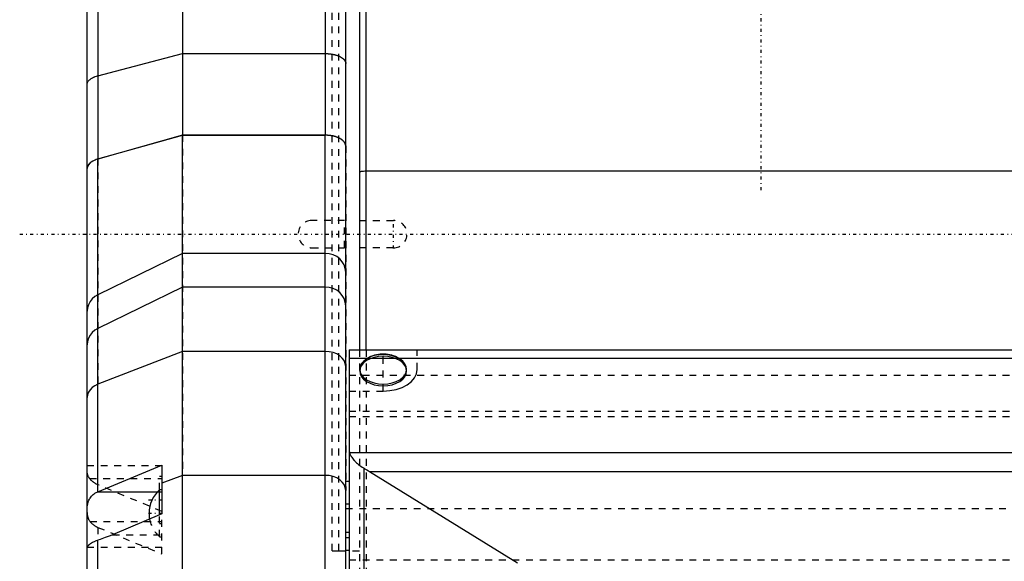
# Model space of a CAD drawing. Extents: x -109 to 109, y -1 to 887.
# Tile 3 of 15: x -109 to 36, y 272 to 352. Entities that reach past the tile are written whole.
import ezdxf

# ---------------------------------------------------------------- set-up
doc = ezdxf.new("R2010")
doc.units = 0
doc.linetypes.add('CENTER', pattern=[1.5, 0.45, -0.5, 0.05, -0.5])
doc.linetypes.add('DASHED', pattern=[2, 1, -1])
for name, color, linetype in [('AM_0', 7, 'CONTINUOUS'), ('AM_3', 7, 'DASHED'), ('AM_7', 7, 'CENTER')]:
    doc.layers.add(name, color=color, linetype=linetype)

msp = doc.modelspace()

# ---------------------------------------------------------------- linework, layer by layer
at = {"layer": 'AM_0', "color": 7, "linetype": 'CONTINUOUS'}
for p, q in [((-59, 379.5), (-59, 302.99)), ((-58, 302.99), (-58, 379.26)), ((-85, 378), (-85, 334.54)), ((-64, 378), (-64, 334.54)), ((-61, 201), (-61, 375)), ((-99, 207.25), (-99, 368.75)), ((-97.41, 356.82), (-97.41, 331.04)), ((-97.41, 343.27), (-85, 346.53)), ((-85, 346.53), (-64, 346.53)), ((-97.41, 331.04), (-85, 334.54)), ((-85, 334.53), (-97.41, 331.03)), ((-85, 334.54), (-64, 334.54)), ((-85, 198), (-85, 334.53)), ((-64, 334.53), (-85, 334.53)), ((-64, 198), (-64, 334.53)), ((-97.41, 282.16), (-97.41, 331.03)), ((58, 329.23), (-58, 329.23)), ((-85, 317.18), (-97.41, 311.11)), ((-64, 317.18), (-85, 317.18)), ((-85, 312.23), (-97.41, 306.16)), ((-64, 312.23), (-85, 312.23)), ((-85, 302.78), (-97.41, 297.95)), ((-64, 302.78), (-85, 302.78)), ((-60.5, 303), (-60.5, 198)), ((-60.5, 303), (60.5, 303)), ((-60.5, 301.8), (60.5, 301.8)), ((-60.45, 287.94), (60.45, 287.94)), ((-97.44, 282.15), (-88, 286.06)), ((-88, 286.06), (-88, 278.92)), ((-58.31, 198), (-58.31, 285.62)), ((-57.51, 285.14), (57.51, 285.14)), ((-57.51, 285.14), (-35.75, 271.71)), ((-85, 284.57), (-88, 283.4)), ((-64, 284.57), (-85, 284.57)), ((-60.5, 283.68), (-61, 283.68)), ((-97.44, 282.15), (-88.66, 282.15)), ((-88, 282.45), (-88.34, 282.45)), ((-88.34, 278.77), (-88.34, 282.45)), ((-60.5, 280.36), (-61, 280.36)), ((-88, 278.92), (-95.25, 275.85)), ((-97.41, 204.6), (-97.41, 275.05)), ((-60.5, 275.41), (-61, 275.41)), ((-60.5, 273.52), (-61, 273.52))]:
    msp.add_line(p, q, dxfattribs=at)
for points in [[(-61, 332.95), (-61.06, 333.26), (-61.23, 333.56), (-61.51, 333.83), (-61.88, 334.07), (-62.33, 334.27), (-62.85, 334.42), (-63.41, 334.51), (-64, 334.54)], [(-97.41, 331.04), (-97.86, 330.89), (-98.25, 330.69), (-98.57, 330.46), (-98.81, 330.2), (-98.95, 329.92), (-99, 329.64)], [(-58, 329.23), (-58.2, 329.23), (-58.38, 329.22), (-58.56, 329.2), (-58.71, 329.18), (-58.83, 329.16), (-58.92, 329.13), (-58.98, 329.1), (-59, 329.07)], [(-61, 314.42), (-61.06, 314.96), (-61.23, 315.48), (-61.51, 315.95), (-61.88, 316.37), (-62.33, 316.72), (-62.85, 316.97), (-63.41, 317.13), (-64, 317.18)], [(-97.41, 311.11), (-97.86, 310.84), (-98.25, 310.49), (-98.57, 310.09), (-98.81, 309.64), (-98.95, 309.17), (-99, 308.67)], [(-61, 309.47), (-61.06, 310.01), (-61.23, 310.53), (-61.51, 311.01), (-61.88, 311.43), (-62.33, 311.77), (-62.85, 312.02), (-63.41, 312.18), (-64, 312.23)], [(-97.41, 306.16), (-97.86, 305.89), (-98.25, 305.55), (-98.57, 305.15), (-98.81, 304.7), (-98.95, 304.22), (-99, 303.72)], [(-61, 300.58), (-61.06, 301.01), (-61.23, 301.42), (-61.51, 301.8), (-61.88, 302.13), (-62.33, 302.41), (-62.85, 302.61), (-63.41, 302.73), (-64, 302.78)], [(-97.41, 297.95), (-97.86, 297.74), (-98.25, 297.46), (-98.57, 297.14), (-98.81, 296.79), (-98.95, 296.41), (-99, 296.01)], [(-61, 282.37), (-61.06, 282.8), (-61.23, 283.21), (-61.51, 283.59), (-61.88, 283.93), (-62.33, 284.2), (-62.85, 284.4), (-63.41, 284.53), (-64, 284.57)]]:
    msp.add_lwpolyline(points, dxfattribs=at)
for points in [[(-64, 346.53, 0), (-63.98, 346.53, 0), (-63.93, 346.53, 0), (-63.89, 346.53, 0), (-63.87, 346.53, 0), (-63.85, 346.53, 0), (-63.8, 346.53, 0), (-63.76, 346.52, 0), (-63.72, 346.52, 0), (-63.67, 346.52, 0), (-63.63, 346.52, 0), (-63.61, 346.52, 0), (-63.59, 346.51, 0), (-63.54, 346.51, 0), (-63.5, 346.51, 0), (-63.46, 346.5, 0), (-63.41, 346.5, 0), (-63.37, 346.5, 0), (-63.35, 346.49, 0), (-63.33, 346.49, 0), (-63.29, 346.49, 0), (-63.24, 346.48, 0), (-63.22, 346.48, 0), (-63.2, 346.48, 0), (-63.16, 346.47, 0), (-63.12, 346.46, 0), (-63.1, 346.46, 0), (-63.08, 346.46, 0), (-63.04, 346.45, 0), (-62.99, 346.44, 0), (-62.95, 346.44, 0), (-62.91, 346.43, 0), (-62.87, 346.42, 0), (-62.85, 346.42, 0), (-62.83, 346.41, 0), (-62.79, 346.4, 0), (-62.75, 346.39, 0), (-62.71, 346.39, 0), (-62.67, 346.38, 0), (-62.63, 346.37, 0), (-62.61, 346.36, 0), (-62.59, 346.36, 0), (-62.56, 346.35, 0), (-62.52, 346.34, 0), (-62.48, 346.32, 0), (-62.44, 346.31, 0), (-62.41, 346.3, 0), (-62.39, 346.3, 0), (-62.37, 346.29, 0), (-62.33, 346.28, 0), (-62.3, 346.27, 0), (-62.26, 346.25, 0), (-62.23, 346.24, 0), (-62.19, 346.23, 0), (-62.17, 346.22, 0), (-62.16, 346.22, 0), (-62.12, 346.2, 0), (-62.09, 346.19, 0), (-62.05, 346.17, 0), (-62.02, 346.16, 0), (-61.99, 346.15, 0), (-61.97, 346.14, 0), (-61.96, 346.13, 0), (-61.93, 346.12, 0), (-61.89, 346.1, 0), (-61.88, 346.09, 0), (-61.86, 346.09, 0), (-61.83, 346.07, 0), (-61.8, 346.06, 0), (-61.79, 346.05, 0), (-61.77, 346.04, 0), (-61.74, 346.02, 0), (-61.72, 346.01, 0), (-61.69, 345.99, 0), (-61.66, 345.97, 0), (-61.63, 345.96, 0), (-61.62, 345.95, 0), (-61.61, 345.94, 0), (-61.58, 345.92, 0), (-61.55, 345.9, 0), (-61.53, 345.89, 0), (-61.51, 345.87, 0), (-61.48, 345.85, 0), (-61.47, 345.84, 0), (-61.46, 345.83, 0), (-61.44, 345.82, 0), (-61.41, 345.8, 0), (-61.39, 345.78, 0), (-61.37, 345.76, 0), (-61.35, 345.74, 0), (-61.34, 345.73, 0), (-61.33, 345.72, 0), (-61.31, 345.7, 0), (-61.29, 345.68, 0), (-61.27, 345.66, 0), (-61.25, 345.64, 0), (-61.24, 345.62, 0), (-61.23, 345.61, 0), (-61.22, 345.6, 0), (-61.2, 345.58, 0), (-61.19, 345.56, 0), (-61.17, 345.54, 0), (-61.16, 345.52, 0), (-61.15, 345.5, 0), (-61.14, 345.49, 0), (-61.13, 345.48, 0), (-61.12, 345.46, 0), (-61.11, 345.44, 0), (-61.1, 345.43, 0), (-61.1, 345.42, 0), (-61.09, 345.4, 0), (-61.08, 345.38, 0), (-61.07, 345.37, 0), (-61.07, 345.36, 0), (-61.06, 345.34, 0), (-61.05, 345.31, 0), (-61.04, 345.29, 0), (-61.03, 345.27, 0), (-61.03, 345.25, 0), (-61.03, 345.24, 0), (-61.02, 345.23, 0), (-61.02, 345.21, 0), (-61.01, 345.19, 0), (-61.01, 345.17, 0), (-61.01, 345.14, 0), (-61, 345.12, 0), (-61, 345.11, 0), (-61, 345.1, 0), (-61, 345.08, 0), (-61, 345.06, 0), (-61, 345.05, 0)], [(-99, 341.97, 0), (-99, 342.01, 0), (-98.99, 342.1, 0), (-98.97, 342.19, 0), (-98.95, 342.23, 0), (-98.93, 342.28, 0), (-98.89, 342.36, 0), (-98.84, 342.45, 0), (-98.77, 342.53, 0), (-98.7, 342.61, 0), (-98.62, 342.69, 0), (-98.57, 342.73, 0), (-98.52, 342.77, 0), (-98.42, 342.84, 0), (-98.31, 342.91, 0), (-98.19, 342.98, 0), (-98.06, 343.04, 0), (-97.93, 343.1, 0), (-97.86, 343.13, 0), (-97.79, 343.15, 0), (-97.64, 343.21, 0), (-97.49, 343.25, 0), (-97.41, 343.27, 0)], [(-61, 332.93, 0), (-61, 332.94, 0), (-61, 332.97, 0), (-61, 332.99, 0), (-61, 333, 0), (-61, 333.01, 0), (-61.01, 333.03, 0), (-61.01, 333.06, 0), (-61.01, 333.08, 0), (-61.02, 333.1, 0), (-61.02, 333.13, 0), (-61.03, 333.14, 0), (-61.03, 333.15, 0), (-61.03, 333.17, 0), (-61.04, 333.2, 0), (-61.05, 333.22, 0), (-61.06, 333.24, 0), (-61.07, 333.27, 0), (-61.07, 333.28, 0), (-61.08, 333.29, 0), (-61.09, 333.31, 0), (-61.1, 333.34, 0), (-61.1, 333.35, 0), (-61.11, 333.36, 0), (-61.12, 333.38, 0), (-61.13, 333.4, 0), (-61.14, 333.42, 0), (-61.15, 333.43, 0), (-61.16, 333.45, 0), (-61.18, 333.47, 0), (-61.19, 333.49, 0), (-61.2, 333.51, 0), (-61.22, 333.53, 0), (-61.23, 333.54, 0), (-61.24, 333.55, 0), (-61.25, 333.57, 0), (-61.27, 333.59, 0), (-61.29, 333.61, 0), (-61.31, 333.63, 0), (-61.33, 333.66, 0), (-61.34, 333.67, 0), (-61.35, 333.68, 0), (-61.37, 333.7, 0), (-61.39, 333.72, 0), (-61.41, 333.74, 0), (-61.43, 333.76, 0), (-61.46, 333.78, 0), (-61.47, 333.79, 0), (-61.48, 333.8, 0), (-61.51, 333.82, 0), (-61.53, 333.84, 0), (-61.56, 333.86, 0), (-61.58, 333.88, 0), (-61.61, 333.9, 0), (-61.62, 333.9, 0), (-61.64, 333.91, 0), (-61.66, 333.93, 0), (-61.69, 333.95, 0), (-61.72, 333.97, 0), (-61.75, 333.99, 0), (-61.78, 334, 0), (-61.79, 334.01, 0), (-61.81, 334.02, 0), (-61.83, 334.04, 0), (-61.86, 334.05, 0), (-61.88, 334.06, 0), (-61.89, 334.07, 0), (-61.92, 334.08, 0), (-61.95, 334.1, 0), (-61.97, 334.11, 0), (-61.98, 334.11, 0), (-62.02, 334.13, 0), (-62.05, 334.14, 0), (-62.08, 334.16, 0), (-62.12, 334.17, 0), (-62.15, 334.19, 0), (-62.17, 334.19, 0), (-62.19, 334.2, 0), (-62.22, 334.22, 0), (-62.26, 334.23, 0), (-62.3, 334.24, 0), (-62.33, 334.26, 0), (-62.37, 334.27, 0), (-62.39, 334.28, 0), (-62.41, 334.28, 0), (-62.45, 334.3, 0), (-62.48, 334.31, 0), (-62.52, 334.32, 0), (-62.56, 334.33, 0), (-62.6, 334.34, 0), (-62.62, 334.35, 0), (-62.64, 334.35, 0), (-62.68, 334.36, 0), (-62.72, 334.37, 0), (-62.76, 334.38, 0), (-62.79, 334.39, 0), (-62.83, 334.4, 0), (-62.85, 334.4, 0), (-62.87, 334.41, 0), (-62.91, 334.42, 0), (-62.95, 334.42, 0), (-62.99, 334.43, 0), (-63.03, 334.44, 0), (-63.07, 334.45, 0), (-63.09, 334.45, 0), (-63.11, 334.45, 0), (-63.15, 334.46, 0), (-63.2, 334.47, 0), (-63.22, 334.47, 0), (-63.24, 334.47, 0), (-63.28, 334.48, 0), (-63.33, 334.49, 0), (-63.35, 334.49, 0), (-63.37, 334.49, 0), (-63.41, 334.5, 0), (-63.46, 334.5, 0), (-63.5, 334.5, 0), (-63.55, 334.51, 0), (-63.59, 334.51, 0), (-63.61, 334.51, 0), (-63.64, 334.51, 0), (-63.68, 334.52, 0), (-63.72, 334.52, 0), (-63.77, 334.52, 0), (-63.81, 334.52, 0), (-63.85, 334.52, 0), (-63.87, 334.52, 0), (-63.9, 334.52, 0), (-63.94, 334.53, 0), (-63.98, 334.53, 0), (-64, 334.53, 0)], [(-97.41, 331.03, 0), (-97.49, 331, 0), (-97.65, 330.95, 0), (-97.8, 330.89, 0), (-97.87, 330.87, 0), (-97.94, 330.83, 0), (-98.07, 330.77, 0), (-98.19, 330.71, 0), (-98.31, 330.64, 0), (-98.42, 330.56, 0), (-98.53, 330.48, 0), (-98.58, 330.44, 0), (-98.62, 330.39, 0), (-98.7, 330.31, 0), (-98.77, 330.23, 0), (-98.84, 330.14, 0), (-98.89, 330.05, 0), (-98.93, 329.95, 0), (-98.95, 329.9, 0), (-98.97, 329.86, 0), (-98.99, 329.76, 0), (-99, 329.67, 0), (-99, 329.62, 0)], [(-60.5, 288.33, 0), (-60.5, 288.27, 0), (-60.49, 288.14, 0), (-60.46, 288.01, 0), (-60.45, 287.94, 0)], [(-60.45, 287.94, 0), (-60.43, 287.88, 0), (-60.38, 287.75, 0), (-60.33, 287.62, 0), (-60.3, 287.55, 0), (-60.26, 287.49, 0), (-60.19, 287.35, 0), (-60.1, 287.22, 0), (-60.01, 287.08, 0), (-59.9, 286.95, 0), (-59.79, 286.82, 0), (-59.73, 286.75, 0), (-59.67, 286.68, 0), (-59.55, 286.55, 0), (-59.41, 286.42, 0), (-59.27, 286.3, 0), (-59.11, 286.17, 0), (-58.95, 286.04, 0), (-58.87, 285.98, 0), (-58.78, 285.91, 0), (-58.6, 285.79, 0), (-58.41, 285.67, 0), (-58.31, 285.62, 0)], [(-58.31, 285.62, 0), (-58.18, 285.54, 0), (-57.91, 285.38, 0), (-57.65, 285.22, 0), (-57.51, 285.14, 0)], [(-99, 279.56, 0), (-99, 279.66, 0), (-98.99, 279.85, 0), (-98.97, 280.04, 0), (-98.96, 280.13, 0), (-98.95, 280.23, 0), (-98.91, 280.41, 0), (-98.86, 280.59, 0), (-98.8, 280.76, 0), (-98.73, 280.93, 0), (-98.65, 281.08, 0), (-98.61, 281.15, 0), (-98.57, 281.22, 0), (-98.47, 281.36, 0), (-98.36, 281.5, 0), (-98.24, 281.62, 0), (-98.12, 281.74, 0), (-97.98, 281.84, 0), (-97.91, 281.89, 0), (-97.84, 281.94, 0), (-97.68, 282.03, 0), (-97.53, 282.11, 0), (-97.44, 282.15, 0)], [(-97.41, 275.05, 0), (-97.49, 275.02, 0), (-97.65, 274.96, 0), (-97.81, 274.9, 0), (-97.88, 274.86, 0), (-97.95, 274.83, 0), (-98.09, 274.76, 0), (-98.22, 274.69, 0), (-98.35, 274.62, 0), (-98.46, 274.55, 0), (-98.52, 274.51, 0), (-98.53, 274.49, 0), (-98.55, 274.48, 0), (-98.56, 274.48, 0), (-98.57, 274.47, 0), (-98.58, 274.46, 0), (-98.6, 274.45, 0), (-98.61, 274.44, 0), (-98.61, 274.44, 0), (-98.63, 274.43, 0), (-98.64, 274.42, 0), (-98.65, 274.41, 0), (-98.66, 274.4, 0), (-98.67, 274.39, 0), (-98.69, 274.38, 0), (-98.7, 274.37, 0), (-98.71, 274.36, 0), (-98.72, 274.35, 0), (-98.73, 274.34, 0), (-98.74, 274.34, 0), (-98.75, 274.33, 0), (-98.76, 274.32, 0), (-98.77, 274.31, 0), (-98.78, 274.3, 0), (-98.8, 274.29, 0), (-98.8, 274.28, 0), (-98.81, 274.28, 0), (-98.82, 274.27, 0), (-98.83, 274.26, 0), (-98.86, 274.23, 0), (-98.91, 274.18, 0), (-98.95, 274.13, 0), (-98.96, 274.11, 0), (-98.97, 274.09, 0), (-98.99, 274.06, 0), (-99, 274.03, 0), (-99, 274.02, 0)], [(-95.25, 275.85, 0), (-95.62, 275.7, 0), (-96.35, 275.42, 0), (-97.06, 275.16, 0), (-97.41, 275.05, 0)]]:
    msp.add_polyline3d(points, dxfattribs=at)
for start, end in [(131.3662, 179.9713), (180.0287, 190.7104)]:
    msp.add_arc((-85.3, 279), 4.6, start, end, dxfattribs=at)
at = {"layer": 'AM_3', "color": 6, "linetype": 'DASHED'}
for p, q in [((-63, 273.5), (-63, 366.5)), ((-62, 273.5), (-62, 366.5)), ((-97.41, 363.07), (-97.41, 297.95)), ((-85, 334.54), (-85, 284.57)), ((-61, 332.95), (-61, 282.37)), ((-61.18, 322), (-66, 322)), ((-61.18, 318), (-61.18, 322)), ((-59, 322), (-54, 322)), ((-66, 318), (-61.18, 318)), ((-54, 318), (-59, 318)), ((-59, 302.99), (-59, 262)), ((-58, 302.99), (-58, 261)), ((-55.5, 296.96), (-55.5, 303)), ((-50.5, 300.11), (-50.5, 303)), ((-58.95, 300.15), (-58.95, 299.89)), ((-52.05, 299.89), (-52.05, 300.15)), ((-60.5, 299.3), (60.5, 299.3)), ((-60.5, 296.96), (-55.5, 296.96)), ((60.5, 293.95), (-60.5, 293.95)), ((-60.5, 293.23), (60.5, 293.23)), ((-88, 285.96), (-99, 285.96)), ((-98.62, 284.11), (-88, 284.11)), ((-88, 284.41), (-88.34, 284.41)), ((-88.34, 282.45), (-88.34, 284.41)), ((-88, 279.28), (-97.41, 283.18)), ((-88.66, 282.15), (-88, 282.15)), ((-61, 279.68), (61, 279.68)), ((-98.59, 277.81), (-88, 277.81)), ((-88.34, 275.55), (-88.34, 278.77)), ((-88, 273.02), (-88, 278.92)), ((-97.41, 276.93), (-97.41, 275.05)), ((-97.41, 276.93), (-88, 273.02)), ((-88.34, 277.51), (-88, 277.51)), ((-95.25, 275.85), (-88, 275.85)), ((-88.34, 275.55), (-88, 275.55)), ((-61, 276.23), (-60.5, 276.23)), ((-99, 274), (-88, 274)), ((-63, 273.5), (-61, 273.5)), ((-62, 273.5), (-59, 273.5)), ((-60.5, 272.18), (60.5, 272.18))]:
    msp.add_line(p, q, dxfattribs=at)
msp.add_lwpolyline([(-58.95, 299.89), (-58.88, 299.47), (-58.69, 299.06), (-58.37, 298.69), (-57.94, 298.36), (-57.42, 298.09), (-56.82, 297.89), (-56.17, 297.76), (-55.5, 297.72), (-54.83, 297.76), (-54.18, 297.89), (-53.58, 298.09), (-53.06, 298.36), (-52.63, 298.69), (-52.31, 299.06), (-52.12, 299.47), (-52.05, 299.89), (-52.12, 300.32), (-52.31, 300.72), (-52.63, 301.1), (-53.06, 301.43), (-53.58, 301.7), (-54.18, 301.9), (-54.83, 302.02), (-55.5, 302.06), (-56.17, 302.02), (-56.82, 301.9), (-57.42, 301.7), (-57.94, 301.43), (-58.37, 301.1), (-58.69, 300.72), (-58.88, 300.32)], close=True, dxfattribs=at)
for points in [[(-57.92, 301.69), (-58.36, 301.36), (-58.68, 300.99), (-58.88, 300.57), (-58.95, 300.15)], [(-55.5, 297.98), (-54.83, 298.02), (-54.18, 298.14), (-53.59, 298.34), (-53.06, 298.61), (-52.64, 298.94), (-52.32, 299.31), (-52.12, 299.72), (-52.05, 300.14), (-52.11, 300.56), (-52.31, 300.97), (-52.62, 301.34), (-53.05, 301.67), (-53.57, 301.95), (-54.16, 302.15), (-54.81, 302.27), (-55.48, 302.32), (-56.15, 302.28), (-56.8, 302.16), (-57.39, 301.96), (-57.92, 301.69)], [(-58.95, 300.15), (-58.88, 299.72), (-58.69, 299.32), (-58.37, 298.94), (-57.94, 298.61), (-57.42, 298.34), (-56.82, 298.14), (-56.17, 298.02), (-55.5, 297.98)], [(-55.5, 296.96), (-54.52, 297.02), (-53.59, 297.2), (-52.72, 297.49), (-51.96, 297.88), (-51.34, 298.36), (-50.88, 298.9), (-50.6, 299.5), (-50.5, 300.11)]]:
    msp.add_lwpolyline(points, dxfattribs=at)
for points in [[(-53.08, 301.69, 0), (-53.2, 301.77, 0), (-53.45, 301.9, 0), (-53.71, 302.02, 0), (-53.84, 302.07, 0), (-53.97, 302.12, 0), (-54.24, 302.21, 0), (-54.52, 302.28, 0), (-54.79, 302.33, 0), (-55.08, 302.36, 0), (-55.36, 302.38, 0), (-55.5, 302.38, 0), (-55.64, 302.38, 0), (-55.92, 302.36, 0), (-56.21, 302.33, 0), (-56.48, 302.28, 0), (-56.76, 302.21, 0), (-57.03, 302.12, 0), (-57.16, 302.07, 0), (-57.29, 302.02, 0), (-57.55, 301.9, 0), (-57.8, 301.77, 0), (-57.92, 301.69, 0)], [(-98.62, 284.11, 0), (-98.64, 284.14, 0), (-98.68, 284.19, 0), (-98.72, 284.25, 0), (-98.74, 284.28, 0), (-98.75, 284.31, 0), (-98.79, 284.37, 0), (-98.82, 284.43, 0), (-98.84, 284.48, 0), (-98.87, 284.54, 0), (-98.89, 284.6, 0), (-98.9, 284.62, 0), (-98.91, 284.65, 0), (-98.93, 284.71, 0), (-98.95, 284.76, 0), (-98.96, 284.82, 0), (-98.98, 284.87, 0), (-98.99, 284.92, 0), (-98.99, 284.95, 0), (-98.99, 284.97, 0), (-99, 285.02, 0), (-99, 285.07, 0), (-99, 285.1, 0)], [(-97.41, 283.18, 0), (-97.45, 283.2, 0), (-97.53, 283.23, 0), (-97.62, 283.27, 0), (-97.66, 283.3, 0), (-97.7, 283.32, 0), (-97.78, 283.36, 0), (-97.86, 283.41, 0), (-97.93, 283.45, 0), (-98, 283.5, 0), (-98.07, 283.55, 0), (-98.1, 283.58, 0), (-98.13, 283.6, 0), (-98.2, 283.65, 0), (-98.26, 283.71, 0), (-98.32, 283.76, 0), (-98.38, 283.82, 0), (-98.44, 283.88, 0), (-98.47, 283.91, 0), (-98.49, 283.95, 0), (-98.55, 284.01, 0), (-98.6, 284.07, 0), (-98.62, 284.11, 0)], [(-99, 279.13, 0), (-99, 279.09, 0), (-99, 279, 0), (-98.99, 278.92, 0), (-98.99, 278.88, 0), (-98.98, 278.84, 0), (-98.97, 278.76, 0), (-98.96, 278.68, 0), (-98.95, 278.61, 0), (-98.93, 278.53, 0), (-98.91, 278.46, 0), (-98.9, 278.42, 0), (-98.88, 278.38, 0), (-98.86, 278.31, 0), (-98.83, 278.24, 0), (-98.8, 278.17, 0), (-98.77, 278.1, 0), (-98.73, 278.03, 0), (-98.71, 278, 0), (-98.69, 277.97, 0), (-98.65, 277.9, 0), (-98.61, 277.84, 0), (-98.59, 277.81, 0)], [(-98.59, 277.81, 0), (-98.56, 277.78, 0), (-98.51, 277.72, 0), (-98.46, 277.66, 0), (-98.43, 277.63, 0), (-98.41, 277.6, 0), (-98.35, 277.54, 0), (-98.29, 277.49, 0), (-98.23, 277.43, 0), (-98.17, 277.38, 0), (-98.11, 277.33, 0), (-98.08, 277.31, 0), (-98.05, 277.29, 0), (-97.98, 277.24, 0), (-97.91, 277.19, 0), (-97.84, 277.15, 0), (-97.76, 277.11, 0), (-97.69, 277.06, 0), (-97.65, 277.04, 0), (-97.61, 277.02, 0), (-97.53, 276.98, 0), (-97.45, 276.95, 0), (-97.41, 276.93, 0)]]:
    msp.add_polyline3d(points, dxfattribs=at)
for centre, radius, start, end in [((-66, 320), 2, 90, 270), ((-54, 320), 2, 270, 90), ((-85.3, 279), 4.6, 190.7104, 228.6338)]:
    msp.add_arc(centre, radius, start, end, dxfattribs=at)
at = {"layer": 'AM_7', "color": 4, "linetype": 'CENTER'}
for p, q in [((0, 584.21), (0, 326.01)), ((-54, 317.9), (-54, 322.1)), ((-108.9, 320), (108.9, 320)), ((-90, 280.96), (-87.9, 280.96)), ((-90, 279), (-87.9, 279))]:
    msp.add_line(p, q, dxfattribs=at)

doc.saveas('drawing.dxf')
